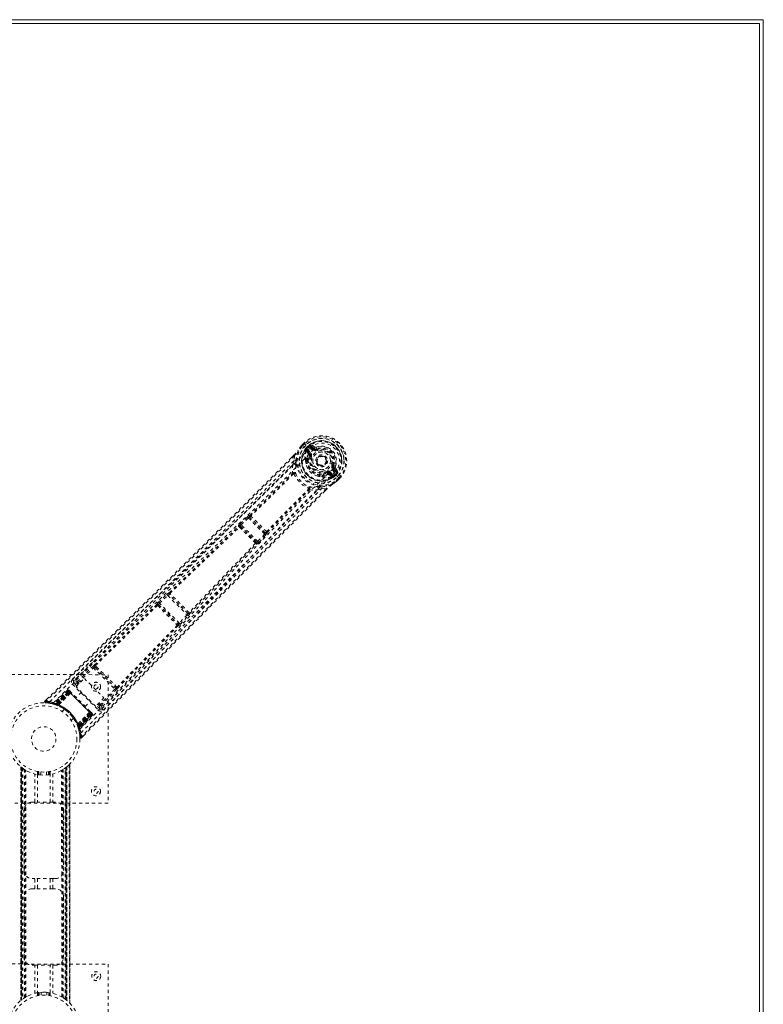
# Model space of a CAD drawing. Header units: inches. Extents: x 38.4 to 92.2, y 29.2 to 82.9.
# Tile 5 of 5: x 69.1 to 92.2, y 52.3 to 82.9. Entities that reach past the tile are written whole.
import ezdxf

# ---------------------------------------------------------------- set-up
doc = ezdxf.new("R2010")
doc.units = ezdxf.units.IN
doc.header["$MEASUREMENT"] = 0
doc.linetypes.add('SLD-Dashed', pattern=[0.075, 0.05, -0.025])
doc.linetypes.add('SLD-Solid', pattern=[0])

msp = doc.modelspace()

# ---------------------------------------------------------------- linework, layer by layer
at = {"color": 7, "linetype": 'SLD-Solid', "lineweight": 15}
for p, q in [((38.449, 82.946), (92.185, 82.946)), ((92.067, 82.828), (38.567, 82.828)), ((38.567, 82.828), (92.067, 82.828)), ((92.067, 29.328), (92.067, 82.828)), ((92.067, 82.828), (92.067, 29.328)), ((92.185, 82.946), (92.185, 29.21))]:
    msp.add_line(p, q, dxfattribs=at)
at = {"color": 7, "linetype": 'SLD-Dashed', "lineweight": 0}
for p, q in [((77.826, 69.701), (77.823, 69.698)), ((77.909, 69.784), (77.826, 69.701)), ((77.91, 69.784), (77.827, 69.7)), ((77.929, 69.762), (77.847, 69.68)), ((77.911, 69.781), (77.909, 69.784)), ((77.949, 69.743), (77.911, 69.781)), ((77.965, 69.727), (77.949, 69.743)), ((77.963, 69.565), (77.962, 69.56)), ((77.962, 69.545), (77.962, 69.56)), ((77.962, 69.545), (78.028, 69.449)), ((77.963, 69.625), (77.986, 69.605)), ((77.963, 69.625), (77.964, 69.625)), ((77.964, 69.625), (78.014, 69.676)), ((77.969, 69.723), (77.965, 69.727)), ((78.075, 69.617), (77.969, 69.723)), ((77.985, 69.604), (77.976, 69.587)), ((77.976, 69.587), (77.985, 69.596)), ((77.985, 69.596), (78.039, 69.651)), ((78.035, 69.655), (77.986, 69.605)), ((78.07, 69.449), (77.996, 69.558)), ((77.996, 69.558), (78.087, 69.467)), ((78.017, 69.579), (78.109, 69.488)), ((78.039, 69.651), (78.035, 69.655)), ((78.195, 69.574), (78.112, 69.656)), ((78.134, 69.678), (78.23, 69.61)), ((78.216, 69.595), (78.134, 69.678)), ((78.238, 69.657), (78.138, 69.725)), ((78.23, 69.61), (78.216, 69.595)), ((78.281, 69.653), (78.304, 69.598)), ((78.295, 69.595), (78.304, 69.598)), ((78.304, 69.598), (78.313, 69.576)), ((77.586, 69.4), (77.514, 69.328)), ((77.586, 69.399), (77.515, 69.327)), ((77.555, 69.107), (77.593, 69.229)), ((77.606, 69.378), (77.593, 69.229)), ((77.957, 69.229), (77.962, 69.25)), ((77.976, 69.274), (77.992, 69.29)), ((78.012, 69.277), (77.997, 69.261)), ((78.07, 69.449), (78.087, 69.467)), ((78.08, 69.381), (78.083, 69.394)), ((78.107, 69.37), (78.08, 69.381)), ((78.566, 69.117), (78.554, 69.107)), ((78.572, 69.123), (78.566, 69.117)), ((78.884, 68.886), (78.801, 68.968)), ((78.803, 69.086), (78.825, 69.077)), ((78.825, 69.077), (78.822, 69.068)), ((78.837, 69.004), (78.823, 68.989)), ((78.905, 68.907), (78.823, 68.989)), ((78.837, 69.004), (78.905, 68.907)), ((78.952, 68.911), (78.885, 69.012)), ((78.477, 68.734), (78.457, 68.73)), ((78.489, 68.769), (78.505, 68.785)), ((78.502, 68.749), (78.518, 68.765)), ((78.609, 68.853), (78.597, 68.88)), ((78.622, 68.856), (78.609, 68.853)), ((78.676, 68.843), (78.694, 68.86)), ((78.786, 68.769), (78.676, 68.843)), ((78.676, 68.801), (78.773, 68.735)), ((78.694, 68.86), (78.786, 68.769)), ((78.715, 68.882), (78.807, 68.79)), ((78.773, 68.735), (78.773, 68.735)), ((78.773, 68.735), (78.773, 68.735)), ((78.788, 68.735), (78.773, 68.735)), ((78.788, 68.735), (78.793, 68.736)), ((78.815, 68.749), (78.824, 68.758)), ((78.832, 68.758), (78.815, 68.749)), ((78.824, 68.758), (78.879, 68.812)), ((78.832, 68.759), (78.883, 68.809)), ((78.832, 68.759), (78.852, 68.737)), ((78.844, 68.849), (78.844, 68.849)), ((78.95, 68.742), (78.844, 68.849)), ((78.904, 68.788), (78.852, 68.737)), ((78.852, 68.737), (78.852, 68.737)), ((78.879, 68.812), (78.883, 68.809)), ((78.904, 68.788), (78.904, 68.788)), ((78.908, 68.621), (78.99, 68.702)), ((78.926, 68.597), (78.929, 68.599)), ((78.928, 68.6), (79.011, 68.683)), ((79.012, 68.682), (78.929, 68.599)), ((78.954, 68.738), (78.95, 68.742)), ((78.971, 68.722), (78.954, 68.738)), ((79.009, 68.685), (78.971, 68.722)), ((79.012, 68.682), (79.009, 68.685)), ((78.457, 68.365), (78.335, 68.328)), ((78.457, 68.365), (78.606, 68.379)), ((78.564, 68.297), (78.627, 68.359)), ((78.628, 68.359), (78.565, 68.296)), ((75.921, 67.273), (76.148, 67.483)), ((75.952, 67.24), (76.178, 67.45)), ((76.148, 67.483), (76.174, 67.505)), ((76.178, 67.45), (76.679, 66.95)), ((76.223, 67.469), (76.224, 67.469)), ((76.698, 66.994), (76.223, 67.469)), ((76.226, 67.533), (76.225, 67.533)), ((75.871, 67.19), (75.865, 67.202)), ((75.933, 67.189), (75.927, 67.201)), ((75.927, 67.201), (76.431, 66.698)), ((76.47, 66.723), (75.952, 67.24)), ((76.679, 66.95), (76.47, 66.723)), ((76.502, 66.693), (76.712, 66.92)), ((76.698, 66.995), (76.698, 66.994)), ((76.712, 66.92), (76.734, 66.945)), ((76.763, 66.996), (76.762, 66.997)), ((76.431, 66.698), (76.419, 66.704)), ((76.42, 66.642), (76.432, 66.636)), ((73.383, 64.83), (73.64, 65.072)), ((73.413, 64.798), (73.67, 65.039)), ((73.67, 65.039), (74.271, 64.439)), ((73.711, 65.062), (73.712, 65.062)), ((74.293, 64.481), (73.711, 65.062)), ((73.713, 65.126), (73.713, 65.126)), ((73.324, 64.762), (73.327, 64.756)), ((73.389, 64.755), (73.387, 64.761)), ((73.387, 64.761), (73.992, 64.156)), ((74.029, 64.182), (73.413, 64.798)), ((74.271, 64.439), (74.029, 64.182)), ((74.062, 64.152), (74.304, 64.409)), ((74.293, 64.481), (74.293, 64.481)), ((74.358, 64.482), (74.357, 64.482)), ((73.992, 64.156), (73.987, 64.158)), ((73.987, 64.096), (73.993, 64.093)), ((71.333, 62.961), (70.753, 62.39)), ((70.856, 62.363), (71.327, 62.826)), ((70.887, 62.332), (71.358, 62.793)), ((71.358, 62.793), (72.027, 62.126)), ((71.396, 62.818), (71.43, 62.785)), ((71.456, 62.825), (71.421, 62.859)), ((71.43, 62.785), (72.018, 62.197)), ((67.818, 62.583), (71.818, 62.578)), ((70.819, 62.203), (71.078, 62.462)), ((71.078, 62.462), (71.687, 61.854)), ((71.818, 62.578), (71.813, 58.578)), ((70.707, 62.282), (71.516, 61.474)), ((70.75, 62.388), (70.74, 62.374)), ((70.752, 62.39), (70.745, 62.383)), ((70.845, 62.229), (70.75, 62.324)), ((70.753, 62.391), (70.752, 62.39)), ((71.428, 61.595), (70.819, 62.203)), ((70.885, 62.27), (70.855, 62.3)), ((70.917, 62.302), (70.887, 62.332)), ((72.018, 62.197), (72.052, 62.163)), ((72.092, 62.188), (72.058, 62.223)), ((70.557, 62.096), (70.114, 61.682)), ((70.566, 62.086), (70.129, 61.678)), ((70.583, 62.074), (70.148, 61.67)), ((70.579, 62.073), (70.15, 61.672)), ((70.584, 62.068), (70.19, 61.674)), ((70.196, 61.672), (70.588, 62.065)), ((70.204, 61.669), (70.594, 62.059)), ((70.597, 62.056), (70.209, 61.668)), ((70.223, 61.649), (70.626, 62.026)), ((70.607, 62.045), (70.224, 61.662)), ((70.627, 62.025), (70.224, 61.649)), ((70.227, 61.661), (70.609, 62.043)), ((70.275, 61.638), (70.649, 62.006)), ((70.649, 62.004), (70.277, 61.638)), ((70.566, 62.086), (70.557, 62.096)), ((70.626, 62.026), (70.579, 62.073)), ((70.588, 62.065), (71.299, 61.354)), ((70.599, 62.094), (70.596, 62.097)), ((71.29, 61.363), (70.597, 62.056)), ((70.6, 62.093), (70.6, 62.093)), ((70.605, 62.088), (70.603, 62.087)), ((70.609, 62.085), (70.605, 62.088)), ((70.609, 62.043), (70.607, 62.045)), ((70.609, 62.043), (71.277, 61.376)), ((70.618, 62.076), (70.615, 62.079)), ((70.668, 62.025), (70.621, 62.073)), ((70.626, 62.026), (70.627, 62.025)), ((70.649, 62.004), (70.649, 62.006)), ((70.99, 62.032), (70.826, 61.868)), ((71.687, 61.854), (71.428, 61.595)), ((72.027, 62.126), (71.565, 61.654)), ((71.597, 61.622), (72.059, 62.094)), ((71.625, 61.519), (72.195, 62.1)), ((69.912, 61.818), (69.851, 61.758)), ((69.851, 61.758), (69.872, 61.736)), ((69.871, 61.706), (70, 61.692)), ((70.011, 61.69), (70.08, 61.674)), ((70.086, 61.675), (70.101, 61.671)), ((70.114, 61.682), (70.129, 61.678)), ((70.121, 61.665), (70.193, 61.643)), ((70.15, 61.672), (70.223, 61.649)), ((70.16, 61.671), (70.162, 61.667)), ((70.181, 61.647), (70.172, 61.65)), ((70.181, 61.647), (70.19, 61.674)), ((70.186, 61.645), (70.181, 61.647)), ((70.186, 61.645), (70.196, 61.672)), ((70.213, 61.635), (70.186, 61.645)), ((70.19, 61.674), (70.196, 61.672)), ((70.193, 61.643), (70.194, 61.642)), ((70.195, 61.642), (70.204, 61.669)), ((70.195, 61.642), (70.199, 61.64)), ((70.199, 61.64), (70.209, 61.668)), ((70.213, 61.635), (70.224, 61.662)), ((70.217, 61.634), (70.227, 61.661)), ((70.224, 61.649), (70.223, 61.649)), ((70.258, 61.617), (70.261, 61.616)), ((70.275, 61.638), (70.277, 61.638)), ((71.102, 61.592), (71.266, 61.757)), ((71.558, 61.516), (71.454, 61.621)), ((71.494, 61.661), (71.534, 61.622)), ((71.526, 61.693), (71.565, 61.654)), ((71.597, 61.622), (71.565, 61.654)), ((70.456, 61.505), (70.388, 61.436)), ((70.872, 61.043), (71.238, 61.415)), ((71.24, 61.415), (70.873, 61.041)), ((70.883, 60.99), (71.259, 61.394)), ((71.26, 61.393), (70.884, 60.989)), ((71.277, 61.376), (70.895, 60.994)), ((70.897, 60.99), (71.28, 61.373)), ((70.902, 60.975), (71.29, 61.363)), ((71.293, 61.36), (70.904, 60.971)), ((70.904, 60.914), (71.308, 61.35)), ((71.299, 61.354), (70.907, 60.962)), ((71.307, 61.346), (70.907, 60.916)), ((70.909, 60.956), (71.302, 61.351)), ((71.32, 61.333), (70.913, 60.895)), ((71.33, 61.323), (70.917, 60.88)), ((71.24, 61.415), (71.238, 61.415)), ((71.259, 61.394), (71.26, 61.393)), ((71.307, 61.387), (71.26, 61.434)), ((71.307, 61.346), (71.26, 61.393)), ((71.28, 61.373), (71.277, 61.376)), ((71.313, 61.381), (71.31, 61.384)), ((71.32, 61.374), (71.313, 61.381)), ((71.322, 61.372), (71.319, 61.375)), ((71.33, 61.323), (71.32, 61.333)), ((71.331, 61.362), (71.329, 61.365)), ((71.516, 61.474), (71.558, 61.516)), ((71.608, 61.507), (71.622, 61.517)), ((71.617, 61.512), (71.624, 61.518)), ((71.624, 61.518), (71.625, 61.52)), ((70.671, 61.154), (70.739, 61.222)), ((70.851, 61.027), (70.852, 61.024)), ((70.895, 60.994), (70.868, 60.983)), ((70.87, 60.98), (70.868, 60.983)), ((70.897, 60.99), (70.87, 60.98)), ((70.872, 61.043), (70.873, 61.041)), ((70.902, 60.975), (70.875, 60.965)), ((70.875, 60.965), (70.877, 60.961)), ((70.904, 60.971), (70.877, 60.961)), ((70.877, 60.96), (70.877, 60.959)), ((70.877, 60.959), (70.9, 60.887)), ((70.907, 60.962), (70.88, 60.952)), ((70.881, 60.947), (70.88, 60.952)), ((70.909, 60.956), (70.881, 60.947)), ((70.884, 60.989), (70.883, 60.99)), ((70.884, 60.989), (70.907, 60.916)), ((70.907, 60.962), (70.909, 60.956)), ((70.906, 60.867), (70.909, 60.852)), ((70.913, 60.895), (70.917, 60.88)), ((70.993, 60.618), (71.052, 60.678)), ((69.104, 52.449), (69.101, 59.711)), ((69.101, 59.711), (69.104, 52.449)), ((69.105, 59.708), (69.108, 52.452)), ((70.528, 52.454), (70.525, 59.707)), ((70.531, 59.712), (70.526, 59.708)), ((70.529, 52.453), (70.526, 59.708)), ((70.531, 59.712), (70.534, 52.449)), ((70.534, 52.449), (70.531, 59.712)), ((70.609, 59.783), (70.612, 52.379)), ((70.624, 52.365), (70.621, 59.796)), ((70.621, 59.795), (70.624, 52.367)), ((70.624, 52.367), (70.621, 59.794)), ((69.145, 59.677), (69.109, 59.704)), ((69.112, 52.456), (69.109, 59.704)), ((69.109, 59.704), (69.112, 52.456)), ((69.115, 59.7), (69.118, 52.46)), ((69.127, 52.467), (69.124, 59.693)), ((69.128, 52.468), (69.125, 59.692)), ((69.127, 59.69), (69.13, 52.47)), ((69.129, 59.689), (69.132, 52.471)), ((69.16, 59.666), (69.163, 52.494)), ((69.217, 59.627), (69.213, 59.63)), ((69.22, 52.533), (69.217, 59.627)), ((69.246, 52.548), (69.243, 59.612)), ((69.263, 52.559), (69.26, 59.602)), ((69.535, 58.615), (69.534, 59.491)), ((69.616, 59.569), (69.616, 59.473)), ((69.618, 59.473), (69.619, 58.615)), ((69.636, 59.47), (69.636, 59.566)), ((69.666, 59.561), (69.666, 59.465)), ((69.666, 59.465), (69.666, 59.561)), ((69.729, 59.459), (69.728, 59.554)), ((69.903, 59.554), (69.903, 59.459)), ((69.966, 59.465), (69.966, 59.561)), ((69.966, 59.561), (69.966, 59.465)), ((69.996, 59.566), (69.996, 59.47)), ((70.014, 58.615), (70.013, 59.473)), ((70.016, 59.473), (70.016, 59.57)), ((70.097, 59.491), (70.097, 58.615)), ((70.374, 52.559), (70.371, 59.602)), ((70.392, 52.549), (70.389, 59.612)), ((70.417, 52.533), (70.414, 59.628)), ((70.483, 52.489), (70.48, 59.672)), ((70.505, 52.472), (70.502, 59.689)), ((70.507, 52.47), (70.504, 59.691)), ((70.506, 59.692), (70.509, 52.469)), ((70.51, 59.696), (70.513, 52.466)), ((70.522, 59.705), (70.525, 52.456)), ((70.525, 52.456), (70.522, 59.705)), ((71.813, 58.578), (67.813, 58.583)), ((69.451, 58.615), (69.535, 58.615)), ((70.097, 58.615), (70.181, 58.615)), ((69.202, 56.49), (69.201, 58.365)), ((70.431, 58.366), (70.432, 56.491)), ((69.536, 56.24), (69.452, 56.24)), ((69.536, 55.92), (69.536, 56.24)), ((69.62, 56.24), (69.62, 55.92)), ((70.015, 55.92), (70.015, 56.24)), ((70.099, 56.24), (70.099, 55.92)), ((70.182, 56.24), (70.099, 56.24)), ((69.452, 55.92), (69.536, 55.92)), ((70.099, 55.92), (70.182, 55.92)), ((69.203, 53.795), (69.202, 55.67)), ((70.432, 55.671), (70.433, 53.796)), ((67.822, 53.583), (71.822, 53.578)), ((69.537, 53.545), (69.453, 53.545)), ((69.537, 52.669), (69.537, 53.545)), ((69.621, 53.545), (69.621, 52.688)), ((70.016, 52.688), (70.016, 53.545)), ((70.1, 53.545), (70.1, 52.67)), ((70.183, 53.545), (70.1, 53.545)), ((71.822, 53.578), (71.817, 49.578)), ((69.619, 52.688), (69.619, 52.591)), ((69.639, 52.594), (69.639, 52.691)), ((69.669, 52.695), (69.669, 52.599)), ((69.669, 52.599), (69.669, 52.695)), ((69.732, 52.607), (69.732, 52.702)), ((69.906, 52.702), (69.906, 52.607)), ((69.969, 52.599), (69.969, 52.695)), ((69.969, 52.695), (69.969, 52.599)), ((69.999, 52.691), (69.999, 52.595)), ((70.019, 52.591), (70.019, 52.688)), ((69.104, 52.449), (69.108, 52.452)), ((69.311, 52.581), (69.246, 52.548)), ((70.417, 52.533), (70.422, 52.53)), ((70.489, 52.484), (70.525, 52.456)), ((70.529, 52.453), (70.534, 52.449)), ((70.624, 52.367), (70.623, 52.367))]:
    msp.add_line(p, q, dxfattribs=at)
at = {"color": 7, "linetype": 'SLD-Dashed', "lineweight": 0, "flags": 128}
for points in [[(70.001, 61.74), (71.13, 62.862), (72.266, 63.973), (73.409, 65.073), (74.554, 66.166), (75.452, 67.023), (76.341, 67.88), (77.218, 68.744), (78.075, 69.616)], [(70.118, 61.703), (71.243, 62.82), (72.378, 63.927), (73.52, 65.023), (74.664, 66.111), (75.561, 66.964), (76.45, 67.819), (77.325, 68.682), (78.18, 69.555)], [(77.651, 69.227), (77.667, 69.386), (77.72, 69.551)], [(77.823, 69.698), (77.769, 69.627), (77.72, 69.551)], [(77.726, 69.56), (77.722, 69.556), (77.72, 69.551)], [(77.826, 69.701), (77.768, 69.625), (77.726, 69.56)], [(77.823, 69.698), (77.824, 69.697), (77.826, 69.696), (77.828, 69.694), (77.831, 69.692), (77.835, 69.689), (77.839, 69.687), (77.843, 69.683), (77.847, 69.68)], [(77.847, 69.68), (77.843, 69.685), (77.838, 69.689), (77.834, 69.693), (77.831, 69.696), (77.829, 69.699), (77.827, 69.7), (77.826, 69.701), (77.826, 69.701)], [(77.909, 69.784), (77.908, 69.784), (77.909, 69.783), (77.911, 69.781), (77.913, 69.779), (77.916, 69.775), (77.92, 69.771), (77.924, 69.767), (77.929, 69.762)], [(77.985, 69.604), (77.986, 69.605), (77.986, 69.605)], [(77.985, 69.596), (78.002, 69.59), (78.017, 69.579)], [(78.017, 69.579), (78.013, 69.575), (78.009, 69.571), (78.005, 69.568), (78.002, 69.565), (78, 69.562), (77.998, 69.56), (77.996, 69.559), (77.996, 69.558)], [(78.112, 69.656), (78.099, 69.676), (78.094, 69.699)], [(78.134, 69.678), (78.133, 69.677), (78.132, 69.676), (78.13, 69.674), (78.127, 69.671), (78.124, 69.668), (78.12, 69.664), (78.116, 69.66), (78.112, 69.656)], [(78.18, 69.555), (78.239, 69.606), (78.308, 69.643), (78.385, 69.665), (78.466, 69.67), (78.548, 69.659), (78.626, 69.632), (78.699, 69.591), (78.764, 69.537), (78.817, 69.472), (78.859, 69.4), (78.886, 69.321), (78.897, 69.24), (78.892, 69.158), (78.871, 69.081), (78.833, 69.012), (78.782, 68.953)], [(78.195, 69.574), (78.199, 69.578), (78.203, 69.582), (78.206, 69.586), (78.21, 69.589), (78.212, 69.591), (78.214, 69.593), (78.216, 69.595), (78.216, 69.595)], [(78.324, 69.548), (78.322, 69.553), (78.32, 69.559), (78.318, 69.563), (78.316, 69.567), (78.315, 69.571), (78.314, 69.573), (78.313, 69.575), (78.313, 69.576)], [(77.514, 69.328), (75.663, 67.479), (73.731, 65.57), (71.79, 63.662), (69.851, 61.758)], [(77.606, 69.378), (77.032, 68.802), (76.431, 68.202), (75.805, 67.578), (75.235, 67.013), (74.868, 66.649), (74.482, 66.268), (74.079, 65.87), (73.677, 65.475), (73.33, 65.133), (72.868, 64.679), (72.377, 64.197), (71.857, 63.686), (71.374, 63.212), (69.872, 61.736)], [(77.593, 69.229), (77.069, 68.705), (76.523, 68.16), (75.953, 67.594), (75.409, 67.055), (74.858, 66.51), (74.305, 65.965), (73.766, 65.435), (73.249, 64.926), (72.767, 64.453), (72.227, 63.923), (71.721, 63.425), (71.223, 62.937), (70.708, 62.431)], [(77.586, 69.4), (77.586, 69.4), (77.586, 69.4), (77.588, 69.398), (77.59, 69.395), (77.594, 69.391), (77.598, 69.387), (77.602, 69.383), (77.606, 69.378)], [(77.957, 69.229), (77.969, 69.134), (77.986, 69.08)], [(77.992, 69.29), (78.006, 69.348), (78.032, 69.414)], [(78.032, 69.414), (78.034, 69.435), (78.028, 69.449)], [(78.08, 69.381), (78.055, 69.32), (78.042, 69.266)], [(78.109, 69.488), (78.105, 69.484), (78.101, 69.48), (78.097, 69.476), (78.094, 69.473), (78.091, 69.47), (78.089, 69.468), (78.088, 69.467), (78.087, 69.467)], [(78.135, 69.359), (78.129, 69.361), (78.124, 69.363), (78.12, 69.365), (78.115, 69.366), (78.112, 69.368), (78.109, 69.369), (78.108, 69.37), (78.107, 69.37)], [(77.555, 69.107), (75.297, 66.859), (73.025, 64.622), (70.75, 62.388)], [(70.937, 60.884), (72.054, 62.011), (73.159, 63.146), (74.255, 64.289), (75.342, 65.434), (76.194, 66.332), (77.048, 67.221), (77.91, 68.097), (78.782, 68.953)], [(77.555, 69.107), (77.545, 68.979), (77.553, 68.849)], [(77.656, 69.098), (77.656, 69.085), (77.656, 69.076)], [(78.586, 68.908), (78.588, 68.902), (78.59, 68.897), (78.592, 68.892), (78.594, 68.888), (78.595, 68.885), (78.596, 68.882), (78.597, 68.881), (78.597, 68.88)], [(78.775, 69.097), (78.781, 69.095), (78.786, 69.093), (78.791, 69.091), (78.795, 69.089), (78.798, 69.088), (78.801, 69.087), (78.802, 69.086), (78.803, 69.086)], [(78.801, 68.968), (78.806, 68.972), (78.809, 68.976), (78.813, 68.98), (78.816, 68.983), (78.819, 68.985), (78.821, 68.987), (78.822, 68.989), (78.823, 68.989)], [(78.884, 68.886), (78.888, 68.89), (78.892, 68.894), (78.895, 68.897), (78.899, 68.9), (78.901, 68.903), (78.903, 68.905), (78.905, 68.906), (78.905, 68.907)], [(70.975, 60.768), (72.095, 61.897), (73.205, 63.034), (74.305, 64.178), (75.397, 65.324), (76.252, 66.222), (77.109, 67.113), (77.972, 67.99), (78.844, 68.849)], [(76.226, 67.533), (76.892, 68.185), (77.549, 68.841)], [(77.579, 68.821), (76.921, 68.164), (76.255, 67.511)], [(77.594, 68.821), (77.597, 68.831), (77.597, 68.841), (77.594, 68.849), (77.588, 68.855), (77.58, 68.858), (77.572, 68.858), (77.562, 68.855), (77.553, 68.849)], [(77.594, 68.821), (77.586, 68.823), (77.582, 68.823), (77.581, 68.822), (77.579, 68.821)], [(78.307, 68.758), (78.362, 68.741), (78.457, 68.73)], [(78.518, 68.765), (78.575, 68.779), (78.641, 68.805)], [(78.641, 68.805), (78.663, 68.807), (78.676, 68.801)], [(78.715, 68.882), (78.711, 68.878), (78.707, 68.874), (78.704, 68.87), (78.7, 68.867), (78.698, 68.864), (78.696, 68.862), (78.695, 68.861), (78.694, 68.86)], [(78.779, 68.493), (78.846, 68.537), (78.926, 68.597)], [(78.786, 68.769), (78.786, 68.769), (78.787, 68.771), (78.789, 68.773), (78.792, 68.775), (78.795, 68.778), (78.799, 68.782), (78.803, 68.786), (78.807, 68.79)], [(78.929, 68.599), (78.852, 68.541), (78.788, 68.499)], [(78.807, 68.79), (78.818, 68.775), (78.824, 68.758)], [(78.832, 68.759), (78.832, 68.759), (78.832, 68.758)], [(78.883, 68.809), (78.885, 68.806), (78.89, 68.801), (78.896, 68.795), (78.904, 68.788)], [(78.927, 68.868), (78.903, 68.872), (78.884, 68.886)], [(78.929, 68.599), (78.929, 68.599), (78.928, 68.6), (78.926, 68.602), (78.924, 68.604), (78.92, 68.608), (78.917, 68.612), (78.912, 68.616), (78.908, 68.621)], [(78.926, 68.597), (78.925, 68.597), (78.924, 68.599), (78.922, 68.601), (78.92, 68.604), (78.917, 68.608), (78.914, 68.612), (78.911, 68.616), (78.908, 68.621)], [(78.99, 68.702), (78.994, 68.698), (78.999, 68.693), (79.003, 68.69), (79.006, 68.686), (79.009, 68.684), (79.011, 68.682), (79.012, 68.682), (79.012, 68.682)], [(78.606, 68.379), (78.084, 67.858), (77.532, 67.305), (76.952, 66.722), (76.343, 66.107), (75.783, 65.54), (75.201, 64.949), (75.067, 64.813), (74.932, 64.676), (74.796, 64.538), (74.703, 64.443), (74.612, 64.35), (74.517, 64.254), (74.418, 64.153), (74.1, 63.829), (73.747, 63.469), (73.358, 63.072), (73.112, 62.821), (72.851, 62.556), (72.569, 62.268), (72.306, 62), (71.963, 61.649), (71.658, 61.338), (71.391, 61.066), (71.162, 60.833), (70.971, 60.639)], [(78.565, 68.296), (76.709, 66.435), (74.8, 64.5), (72.896, 62.559), (70.993, 60.617)], [(71.622, 61.517), (73.854, 63.794), (76.089, 66.067), (78.335, 68.328)], [(71.665, 61.474), (71.928, 61.743), (72.229, 62.049), (72.557, 62.385), (72.855, 62.688), (73.011, 62.847), (73.166, 63.006), (73.322, 63.165), (73.499, 63.346), (73.677, 63.528), (73.851, 63.704), (74.203, 64.064), (74.531, 64.398), (74.833, 64.706), (75.13, 65.008), (75.473, 65.357), (76.063, 65.956), (76.66, 66.559), (77.277, 67.182), (77.88, 67.788), (78.457, 68.365)], [(76.74, 67.026), (77.392, 67.693), (78.049, 68.351)], [(76.762, 66.997), (77.413, 67.664), (78.069, 68.321)], [(78.077, 68.326), (78.083, 68.335), (78.086, 68.344), (78.086, 68.353), (78.083, 68.36), (78.077, 68.366), (78.069, 68.369), (78.059, 68.369), (78.049, 68.366)], [(78.049, 68.351), (78.05, 68.353), (78.051, 68.355), (78.051, 68.359), (78.049, 68.366)], [(78.077, 68.326), (78.207, 68.318), (78.335, 68.328)], [(78.304, 68.428), (78.312, 68.429), (78.326, 68.429)], [(78.455, 68.424), (78.614, 68.44), (78.779, 68.493)], [(78.606, 68.379), (78.611, 68.375), (78.615, 68.371), (78.619, 68.367), (78.623, 68.363), (78.626, 68.361), (78.627, 68.359), (78.628, 68.359), (78.628, 68.359)], [(78.779, 68.493), (78.784, 68.496), (78.788, 68.499)], [(76.148, 67.483), (76.152, 67.479), (76.159, 67.472), (76.168, 67.461), (76.178, 67.45)], [(76.178, 67.45), (76.185, 67.456), (76.192, 67.461), (76.205, 67.468), (76.216, 67.471), (76.22, 67.47), (76.222, 67.47), (76.223, 67.469)], [(73.713, 65.126), (74.795, 66.159), (75.871, 67.19)], [(73.739, 65.104), (74.822, 66.137), (75.9, 67.168)], [(75.921, 67.273), (75.923, 67.271), (75.925, 67.269), (75.928, 67.266), (75.932, 67.262), (75.936, 67.257), (75.941, 67.252), (75.946, 67.246), (75.952, 67.24)], [(75.927, 67.201), (75.926, 67.208), (75.931, 67.217), (75.94, 67.229), (75.945, 67.235), (75.952, 67.24)], [(76.679, 66.95), (76.685, 66.944), (76.691, 66.939), (76.696, 66.934), (76.701, 66.93), (76.705, 66.926), (76.708, 66.923), (76.711, 66.921), (76.712, 66.92)], [(76.398, 66.671), (75.367, 65.592), (74.335, 64.508)], [(74.357, 64.482), (75.389, 65.565), (76.42, 66.642)], [(76.47, 66.723), (76.464, 66.716), (76.458, 66.711), (76.447, 66.702), (76.437, 66.697), (76.431, 66.698)], [(76.47, 66.723), (76.476, 66.717), (76.481, 66.712), (76.486, 66.707), (76.491, 66.703), (76.495, 66.699), (76.499, 66.696), (76.501, 66.694), (76.502, 66.693)], [(73.64, 65.072), (73.665, 65.094), (73.666, 65.096)], [(73.64, 65.072), (73.641, 65.071), (73.643, 65.069), (73.646, 65.065), (73.65, 65.061), (73.654, 65.056), (73.659, 65.051), (73.665, 65.045), (73.67, 65.039)], [(73.702, 65.109), (73.703, 65.111), (73.713, 65.126)], [(71.396, 62.881), (72.359, 63.822), (73.327, 64.756)], [(71.421, 62.859), (72.384, 63.8), (73.352, 64.733)], [(73.383, 64.83), (73.384, 64.829), (73.386, 64.827), (73.389, 64.824), (73.393, 64.819), (73.397, 64.815), (73.402, 64.809), (73.408, 64.804), (73.413, 64.798)], [(74.271, 64.439), (74.277, 64.434), (74.283, 64.429), (74.288, 64.423), (74.293, 64.419), (74.297, 64.415), (74.3, 64.412), (74.302, 64.41), (74.304, 64.409)], [(74.304, 64.409), (74.326, 64.434), (74.327, 64.435)], [(73.965, 64.121), (73.032, 63.152), (72.092, 62.188)], [(72.115, 62.164), (73.055, 63.127), (73.987, 64.096)], [(74.029, 64.182), (74.035, 64.177), (74.041, 64.171), (74.046, 64.166), (74.051, 64.162), (74.055, 64.158), (74.058, 64.155), (74.061, 64.153), (74.062, 64.152)], [(71.327, 62.826), (71.33, 62.822), (71.338, 62.815), (71.348, 62.805), (71.358, 62.793)], [(71.396, 62.818), (71.387, 62.833), (71.384, 62.846)], [(71.43, 62.785), (71.574, 62.64), (71.72, 62.495), (71.87, 62.345), (72.018, 62.197)], [(71.456, 62.825), (71.605, 62.676), (71.757, 62.524), (71.909, 62.372), (72.058, 62.223)], [(70.75, 62.324), (70.746, 62.321), (70.737, 62.311), (70.723, 62.298), (70.707, 62.282)], [(70.75, 62.324), (70.786, 62.328), (70.855, 62.3)], [(70.856, 62.363), (70.787, 62.392), (70.754, 62.389)], [(70.855, 62.3), (70.856, 62.301), (70.858, 62.302), (70.861, 62.305), (70.865, 62.309), (70.87, 62.314), (70.875, 62.32), (70.881, 62.325), (70.887, 62.332)], [(70.856, 62.363), (70.859, 62.36), (70.866, 62.353), (70.876, 62.343), (70.887, 62.332)], [(70.557, 62.096), (70.559, 62.094), (70.565, 62.088), (70.574, 62.079), (70.584, 62.068)], [(70.594, 62.059), (70.584, 62.069), (70.575, 62.078), (70.569, 62.084), (70.566, 62.086)], [(70.579, 62.073), (70.579, 62.073), (70.581, 62.072), (70.583, 62.069), (70.587, 62.066), (70.591, 62.061), (70.596, 62.057), (70.601, 62.051), (70.607, 62.045)], [(70.615, 62.079), (70.612, 62.081), (70.61, 62.083), (70.608, 62.085), (70.608, 62.085)], [(70.613, 62.078), (70.611, 62.081), (70.61, 62.083), (70.609, 62.084), (70.609, 62.084)], [(70.648, 62.031), (70.637, 62.03), (70.627, 62.025)], [(70.649, 62.006), (70.648, 62.026), (70.648, 62.031)], [(71.238, 61.415), (71.092, 61.561), (70.943, 61.709), (70.795, 61.858), (70.649, 62.004)], [(71.258, 61.436), (71.112, 61.582), (70.964, 61.73), (70.815, 61.878), (70.669, 62.024)], [(72.027, 62.126), (72.038, 62.115), (72.048, 62.105), (72.056, 62.097), (72.059, 62.094)], [(69.854, 61.756), (69.849, 61.749), (69.846, 61.741), (69.845, 61.733), (69.846, 61.725), (69.849, 61.718), (69.854, 61.712), (69.861, 61.709), (69.868, 61.707)], [(71.534, 61.622), (71.534, 61.623), (71.536, 61.625), (71.539, 61.628), (71.543, 61.632), (71.548, 61.636), (71.554, 61.642), (71.559, 61.648), (71.565, 61.654)], [(71.534, 61.622), (71.562, 61.553), (71.558, 61.516)], [(71.622, 61.517), (71.626, 61.553), (71.597, 61.622)], [(71.24, 61.415), (71.26, 61.414), (71.265, 61.414)], [(71.259, 61.394), (71.264, 61.403), (71.265, 61.414)], [(71.28, 61.373), (71.285, 61.368), (71.291, 61.362), (71.296, 61.357), (71.3, 61.353), (71.303, 61.35), (71.306, 61.347), (71.307, 61.346), (71.307, 61.346)], [(71.32, 61.333), (71.318, 61.335), (71.312, 61.341), (71.303, 61.35), (71.293, 61.36)], [(71.302, 61.351), (71.313, 61.34), (71.322, 61.331), (71.328, 61.325), (71.33, 61.323)], [(71.307, 61.386), (71.306, 61.388), (71.306, 61.388)], [(71.307, 61.345), (71.311, 61.351), (71.312, 61.353)], [(71.318, 61.376), (71.318, 61.376), (71.317, 61.376), (71.315, 61.378), (71.312, 61.38)], [(71.328, 61.366), (71.328, 61.366), (71.327, 61.367), (71.325, 61.368), (71.321, 61.37)], [(70.895, 60.905), (70.893, 60.912), (70.881, 60.947)], [(70.903, 60.91), (70.906, 60.915), (70.907, 60.916)], [(70.909, 60.863), (70.912, 60.876), (70.919, 60.888)], [(70.912, 60.876), (70.916, 60.881), (70.917, 60.881)], [(70.971, 60.638), (70.96, 60.638), (70.95, 60.637), (70.944, 60.637), (70.941, 60.637)], [(70.944, 60.637), (70.947, 60.63), (70.951, 60.622), (70.956, 60.616), (70.963, 60.611), (70.97, 60.609), (70.977, 60.609), (70.984, 60.611), (70.991, 60.616)], [(70.993, 60.617), (70.993, 60.618), (70.991, 60.619), (70.986, 60.623), (70.98, 60.63), (70.976, 60.634), (70.971, 60.638)], [(70.526, 59.708), (70.52, 59.703), (70.51, 59.696)], [(69.636, 59.47), (69.617, 59.473), (69.618, 59.473)], [(69.622, 59.472), (69.62, 59.472), (69.618, 59.473)], [(70.013, 59.473), (70.002, 59.471), (69.977, 59.467)], [(70.013, 59.57), (70.011, 59.569), (69.996, 59.566)], [(70.013, 59.473), (70.011, 59.473), (69.996, 59.47)], [(70.097, 58.615), (70.079, 58.615), (70.046, 58.615), (70.001, 58.615), (69.945, 58.615), (69.883, 58.615), (69.816, 58.615), (69.75, 58.615), (69.687, 58.615), (69.631, 58.615), (69.586, 58.615), (69.553, 58.615), (69.535, 58.615)], [(70.099, 56.24), (70.08, 56.24), (70.048, 56.24), (70.002, 56.24), (69.946, 56.24), (69.884, 56.24), (69.817, 56.24), (69.751, 56.24), (69.688, 56.24), (69.632, 56.24), (69.587, 56.24), (69.554, 56.24), (69.536, 56.24)], [(70.099, 55.92), (70.08, 55.92), (70.048, 55.92), (70.002, 55.92), (69.947, 55.92), (69.884, 55.92), (69.817, 55.92), (69.751, 55.92), (69.688, 55.92), (69.632, 55.92), (69.587, 55.92), (69.554, 55.92), (69.536, 55.92)], [(69.537, 53.545), (69.555, 53.545), (69.588, 53.545), (69.633, 53.545), (69.689, 53.545), (69.752, 53.545), (69.818, 53.545), (69.885, 53.545), (69.948, 53.545), (70.003, 53.545), (70.049, 53.545), (70.081, 53.545), (70.1, 53.545)], [(69.886, 52.703), (69.717, 52.701), (69.598, 52.681)], [(69.621, 52.688), (69.632, 52.69), (69.658, 52.694)], [(70.013, 52.689), (70.015, 52.688), (70.016, 52.688)], [(70.513, 52.466), (70.524, 52.457), (70.53, 52.453)]]:
    msp.add_lwpolyline(points, dxfattribs=at)
at = {"color": 7, "linetype": 'SLD-Dashed', "lineweight": 0}
for centre, radius in [((78.455, 69.228), 0.7), ((78.455, 69.228), 0.69), ((78.455, 69.228), 0.623), ((78.455, 69.228), 0.32), ((78.455, 69.228), 0.275), ((78.455, 69.228), 0.187), ((78.455, 69.228), 0.157), ((78.455, 69.228), 0.142), ((78.455, 69.228), 0.14), ((78.455, 69.228), 0.138), ((71.442, 62.203), 0.14), ((71.442, 62.203), 0.0625), ((69.815, 60.58), 1.125), ((69.815, 60.58), 1.03), ((69.815, 60.58), 0.38), ((71.438, 58.953), 0.14), ((71.442, 58.953), 0.0625), ((71.446, 53.203), 0.14), ((71.442, 53.203), 0.0625), ((69.819, 51.58), 1.125), ((69.819, 51.58), 1.03)]:
    msp.add_circle(centre, radius, dxfattribs=at)
for centre, radius, start, end in [((78.455, 69.228), 0.78, 315.0255, 134.5107), ((78.455, 69.228), 0.78, 315.5543, 134.4966), ((78.455, 69.228), 0.75, 315.4817, 134.5692), ((78.455, 69.228), 0.629, 315.5699, 134.4811), ((78.455, 69.228), 0.599, 315.5698, 134.4812), ((76.756, 70.269), 1.202, 313.6818, 323.8398), ((74.592, 71.486), 3.678, 325.0369, 328.2627), ((78.455, 69.228), 0.787, 143.3493, 306.7016), ((78.455, 69.228), 0.758, 143.3493, 306.7016), ((78.455, 69.228), 0.632, 141.0896, 308.9613), ((77.847, 69.68), 0.03, 135.2432, 140.2993), ((78.455, 69.228), 0.602, 141.2952, 308.7558), ((78.429, 69.388), 0.497, 159.8401, 198.6554), ((78.386, 69.432), 0.439, 165.0942, 201.112), ((78.041, 69.533), 0.0843, 140.4279, 157.6446), ((77.974, 69.537), 0.0305, 44.0643, 111.1963), ((78.658, 70.288), 0.888, 223.5246, 225.4376), ((78.455, 69.228), 0.593, 127.4164, 134.4731), ((78.464, 69.237), 0.543, 314.3915, 135.6595), ((78.008, 69.384), 0.242, 44.7615, 73.8499), ((78.219, 69.535), 0.206, 113.368, 127.3654), ((78.154, 69.699), 0.0299, 122.9168, 226.9782), ((78.279, 69.658), 0.119, 225.0258, 292.2512), ((78.279, 69.658), 0.089, 225.0255, 292.2515), ((78.252, 69.63), 0.0301, 117.3733, 223.6028), ((78.277, 69.664), 0.0715, 229.8081, 284.7834), ((78.264, 69.695), 0.0455, 236.3774, 292.4981), ((78.455, 69.228), 0.459, 337.7994, 112.2515), ((78.455, 69.228), 0.4, 337.7994, 112.2515), ((78.455, 69.228), 0.376, 337.7994, 112.2515), ((78.455, 69.228), 0.346, 337.7994, 112.2516), ((77.603, 68.586), 0.643, 85.7641, 90.9392), ((79.855, 69.25), 2.204, 180.5943, 183.9672), ((77.982, 69.197), 0.0404, 82.2543, 127.7119), ((78.005, 69.24), 0.0444, 130.0371, 167.7195), ((77.96, 69.226), 0.0506, 43.2801, 70.7017), ((78.02, 69.239), 0.0326, 136.6697, 182.852), ((78.481, 69.254), 0.494, 181.9978, 268.0532), ((78.011, 69.267), 0.0305, 358.959, 129.3957), ((77.975, 69.243), 0.0505, 43.2914, 70.7817), ((78.463, 69.236), 0.453, 174.7738, 275.2763), ((78.015, 69.24), 0.0371, 44.3009, 94.8587), ((78.049, 69.427), 0.0299, 46.0733, 134.0303), ((78.05, 69.388), 0.031, 346.617, 125.0786), ((78.451, 69.223), 0.411, 174.037, 276.014), ((78.028, 69.41), 0.0567, 343.2562, 43.0028), ((78.455, 69.228), 0.376, 157.7994, 292.2515), ((78.024, 69.404), 0.089, 337.7994, 45.0255), ((78.024, 69.404), 0.119, 337.7994, 45.0256), ((78.455, 69.228), 0.346, 157.7994, 292.2515), ((78.455, 69.228), 0.275, 0.0255, 180.0254), ((78.455, 69.228), 0.275, 180.0255, 0.0254), ((77.596, 69.063), 0.0608, 13.0561, 132.6442), ((78.53, 68.923), 0.887, 170.0544, 185.8952), ((78.442, 69.215), 0.476, 196.4979, 253.5522), ((78.455, 69.228), 0.157, 200.1797, 245.0851), ((78.631, 68.797), 0.119, 45.0253, 112.2513), ((78.886, 69.052), 0.119, 157.7998, 225.0252), ((78.605, 68.777), 0.249, 16.7296, 44.8879), ((78.886, 69.052), 0.089, 157.7994, 225.0255), ((78.892, 69.05), 0.0714, 165.3403, 220.2736), ((79.382, 70.363), 1.401, 246.5863, 249.0122), ((78.858, 69.025), 0.0301, 226.4785, 332.6474), ((78.922, 69.037), 0.0455, 157.5546, 213.6724), ((78.927, 68.927), 0.0299, 223.0732, 327.1335), ((78.763, 68.993), 0.206, 322.6862, 336.6824), ((77.539, 68.852), 0.0143, 311.6698, 347.4766), ((77.52, 68.767), 0.0795, 42.5157, 68.9747), ((77.594, 68.803), 0.0608, 28.482, 131.3578), ((77.635, 68.754), 0.0786, 81.2861, 121.6999), ((78.465, 69.238), 0.965, 205.5518, 244.5002), ((78.413, 69.186), 0.844, 204.7983, 245.2528), ((78.425, 68.755), 0.0404, 322.3273, 7.8068), ((78.615, 69.195), 0.491, 251.1526, 290.5383), ((78.466, 68.793), 0.0326, 267.1893, 313.3895), ((78.468, 68.778), 0.0444, 282.4228, 320.0212), ((78.454, 68.732), 0.0506, 19.3514, 46.7702), ((78.406, 69.271), 0.465, 280.8615, 295.8217), ((78.494, 68.784), 0.0305, 320.6574, 91.0906), ((78.468, 68.788), 0.0371, 355.1913, 45.7526), ((78.66, 69.159), 0.44, 248.96, 284.9276), ((78.47, 68.748), 0.0504, 19.2432, 46.784), ((78.631, 68.797), 0.089, 45.0255, 112.2515), ((78.616, 68.822), 0.031, 325.1926, 103.2214), ((78.638, 68.802), 0.0565, 46.9845, 106.589), ((78.655, 68.822), 0.0299, 316.0218, 43.9766), ((78.764, 68.747), 0.0305, 338.8531, 45.9882), ((78.745, 68.84), 0.115, 294.7168, 307.3112), ((78.455, 69.228), 0.593, 315.5778, 322.6346), ((77.982, 68.407), 0.0786, 328.3487, 8.7663), ((77.995, 68.293), 0.0795, 21.0781, 47.5341), ((78.15, 69.302), 0.888, 264.1562, 279.996), ((78.031, 68.366), 0.0608, 318.6934, 61.5688), ((78.08, 68.312), 0.0143, 102.5793, 138.3804), ((78.291, 68.369), 0.0608, 317.4079, 76.9958), ((78.476, 70.628), 2.205, 266.0844, 269.4562), ((77.814, 68.375), 0.643, 359.1133, 4.2874), ((80.716, 65.367), 3.677, 121.788, 125.0143), ((79.498, 67.53), 1.202, 126.2126, 136.3678), ((76.243, 67.442), 0.0933, 100.8922, 137.4908), ((76.256, 67.5), 0.0451, 132.8821, 223.984), ((76.256, 67.5), 0.0451, 132.8756, 223.9791), ((76.307, 67.441), 0.0873, 126.8343, 161.8363), ((52.872, 43.622), 33.376, 44.4506, 45.6003), ((76.188, 67.453), 0.0889, 41.2075, 64.6462), ((53.363, 44.114), 32.733, 44.4246, 45.6262), ((76.018, 67.139), 0.165, 125.6184, 157.3935), ((75.896, 67.169), 0.0451, 45.8898, 132.5364), ((75.902, 67.157), 0.0451, 45.921, 132.4235), ((75.83, 67.108), 0.0919, 41.049, 63.5692), ((75.947, 67.13), 0.0607, 103.3267, 141.2497), ((102.314, 93.108), 37.022, 224.4806, 225.5701), ((99.416, 90.207), 32.883, 224.4273, 225.6236), ((76.639, 66.993), 0.0588, 312.8593, 1.6612), ((76.67, 67.078), 0.0873, 288.2164, 323.2158), ((76.729, 67.028), 0.0451, 226.0724, 317.1756), ((76.73, 67.027), 0.0451, 226.0682, 317.1675), ((76.671, 67.014), 0.0933, 312.5607, 349.1589), ((76.683, 66.96), 0.088, 25.2725, 48.9782), ((76.359, 66.718), 0.0612, 308.9631, 346.5617), ((76.337, 66.601), 0.092, 26.4927, 49.0138), ((76.386, 66.673), 0.0451, 317.6272, 44.1294), ((76.398, 66.667), 0.0451, 317.5145, 44.1614), ((76.368, 66.789), 0.165, 292.658, 324.4323), ((73.752, 65.015), 0.118, 109.6695, 137.0418), ((73.719, 65), 0.0626, 96.5687, 140.5437), ((73.744, 65.093), 0.0451, 133.3989, 224.3931), ((73.743, 65.092), 0.0433, 157.8022, 225.2455), ((73.78, 65.047), 0.0697, 125.9409, 168.0906), ((50.434, 41.182), 33.349, 44.3199, 45.7311), ((73.646, 65.021), 0.125, 41.4692, 57.2622), ((50.315, 41.062), 33.566, 44.3067, 45.7443), ((73.519, 64.655), 0.222, 127.906, 151.385), ((73.355, 64.729), 0.0451, 45.5826, 133.0836), ((73.358, 64.723), 0.0451, 45.6035, 133.0551), ((73.251, 64.643), 0.136, 41.764, 56.1379), ((73.397, 64.699), 0.0567, 98.4084, 142.5466), ((99.195, 89.986), 36.132, 224.339, 225.712), ((73.445, 64.747), 0.0601, 121.9252, 166.4279), ((97.034, 87.823), 33.034, 224.2931, 225.7578), ((74.231, 64.488), 0.0626, 309.5071, 353.4819), ((74.279, 64.549), 0.0697, 281.9604, 324.1092), ((74.325, 64.513), 0.0451, 225.6609, 316.6541), ((74.325, 64.513), 0.0451, 225.6583, 316.6521), ((74.247, 64.521), 0.118, 313.0152, 340.3874), ((74.254, 64.416), 0.123, 32.6834, 48.687), ((73.93, 64.166), 0.057, 307.6374, 351.509), ((73.875, 64.02), 0.136, 33.8892, 48.3073), ((73.954, 64.126), 0.0451, 316.9949, 44.4478), ((73.978, 64.214), 0.0601, 283.6243, 328.1243), ((73.96, 64.124), 0.0451, 316.9674, 44.4677), ((73.887, 64.288), 0.222, 298.6664, 322.1443), ((71.541, 62.631), 0.289, 120.0067, 137.6729), ((71.418, 62.744), 0.0773, 106.6506, 140.4862), ((71.422, 62.853), 0.0384, 132.1065, 190.3867), ((71.233, 62.681), 0.258, 43.4744, 50.7972), ((71.47, 62.801), 0.0757, 130.3756, 166.8623), ((71.494, 62.772), 0.0652, 125.5654, 168.5764), ((70.781, 62.356), 0.105, 134.3898, 225.1082), ((72.762, 64.428), 2.865, 224.1852, 225.385), ((70.781, 62.356), 0.045, 157.0368, 225.0041), ((70.887, 62.331), 0.0451, 134.6432, 224.5992), ((72.005, 62.261), 0.0652, 281.4581, 324.4647), ((71.978, 62.185), 0.0773, 309.5594, 343.4112), ((72.035, 62.236), 0.075, 283.0307, 319.8331), ((72.083, 62.196), 0.0456, 226.9492, 314.0274), ((71.864, 62.308), 0.289, 312.3772, 330.0484), ((71.915, 62), 0.258, 39.2473, 46.5832), ((70.577, 62.074), 0.03, 45.0303, 133.0307), ((70.578, 62.072), 0.0305, 65.7386, 132.6695), ((70.587, 62.064), 0.03, 68.527, 133.0428), ((70.6, 62.051), 0.03, 45.0881, 133.0943), ((70.6, 62.044), 0.0353, 36.836, 125.705), ((70.882, 61.781), 0.409, 131.9583, 136.0163), ((70.586, 62.063), 0.0315, 44.3352, 77.3946), ((71.199, 61.458), 0.852, 133.4461, 135.2458), ((70.901, 61.761), 0.424, 132.0678, 135.9844), ((70.702, 62.155), 0.119, 210.9307, 214.5833), ((70.925, 61.738), 0.443, 132.1915, 135.9407), ((70.928, 61.735), 0.444, 132.2, 135.9414), ((70.647, 62.004), 0.0299, 45.213, 133.2294), ((70.651, 62.005), 0.0266, 45.8233, 96.4767), ((69.872, 61.736), 0.03, 134.4946, 267.1779), ((69.786, 60.554), 1.206, 79.7033, 86.8999), ((69.933, 61.718), 0.0638, 163.6517, 190.8048), ((69.815, 60.58), 1.158, 2.8969, 87.1623), ((69.816, 60.588), 1.12, 79.6628, 87.128), ((70.023, 61.719), 0.03, 135.2837, 259.1042), ((69.64, 60.425), 1.364, 69.4747, 74.6105), ((69.815, 60.58), 1.127, 74.5521, 79.6829), ((70.093, 61.704), 0.03, 256.1034, 313.0414), ((70.109, 61.7), 0.0299, 255.3275, 313.1198), ((69.889, 60.858), 0.84, 73.8215, 75.372), ((70.156, 61.682), 0.0429, 152.0403, 200.8476), ((70.066, 60.844), 0.84, 81.5069, 86.7592), ((69.815, 60.58), 1.128, 15.4988, 74.5521), ((69.793, 60.558), 1.19, 15.9055, 74.1454), ((70.129, 61.694), 0.0299, 254.2764, 313.2218), ((70.072, 60.874), 0.806, 80.5553, 85.9504), ((70.232, 61.777), 0.137, 224.4339, 248.5394), ((70.074, 60.863), 0.813, 79.4111, 84.6571), ((70.241, 61.741), 0.109, 226.2714, 255.5077), ((70.202, 61.671), 0.0297, 250.5529, 313.5494), ((70.204, 61.67), 0.0297, 250.4747, 313.5482), ((69.904, 60.824), 0.868, 68.5832, 70.5086), ((69.816, 60.581), 1.155, 19.2396, 70.8113), ((69.816, 60.581), 1.155, 19.9359, 70.115), ((70.101, 60.927), 0.733, 76.2645, 80.2692), ((69.816, 60.581), 1.155, 20.912, 69.1389), ((70.244, 61.645), 0.031, 295.2472, 346.7151), ((70.243, 61.646), 0.0345, 299.862, 346.0678), ((69.841, 60.606), 1.12, 22.9511, 67.0998), ((71.565, 61.654), 0.0451, 225.4519, 315.383), ((71.239, 61.417), 0.0265, 353.3917, 44.4097), ((71.238, 61.413), 0.0299, 316.8237, 44.8385), ((70.969, 61.694), 0.443, 314.1099, 317.8598), ((70.972, 61.691), 0.443, 314.1099, 317.8597), ((70.996, 61.667), 0.423, 314.0667, 317.9938), ((70.999, 61.664), 0.423, 314.0667, 317.9938), ((71.014, 61.649), 0.41, 314.0347, 318.0791), ((70.721, 61.936), 0.825, 314.7978, 316.6572), ((71.285, 61.366), 0.03, 316.9568, 44.9627), ((71.297, 61.352), 0.0315, 12.9729, 45.7101), ((71.298, 61.353), 0.03, 317.008, 21.5878), ((71.308, 61.344), 0.03, 317.0202, 45.0207), ((71.307, 61.344), 0.0305, 317.3901, 24.3956), ((71.59, 61.548), 0.105, 224.9397, 315.6641), ((71.59, 61.548), 0.045, 225.0468, 293.0142), ((73.663, 63.534), 2.87, 224.6675, 225.8654), ((70.881, 61.009), 0.0345, 103.9834, 150.1881), ((70.88, 61.01), 0.0311, 103.3509, 154.6683), ((69.815, 60.58), 1.128, 15.8069, 20.734), ((70.161, 60.866), 0.732, 9.7811, 13.793), ((70.905, 60.97), 0.0297, 136.5026, 199.5762), ((70.905, 60.969), 0.0297, 136.5052, 199.4988), ((69.792, 60.572), 1.154, 14.9499, 18.9824), ((70.096, 60.839), 0.814, 5.3979, 10.6357), ((70.106, 60.837), 0.808, 4.1094, 9.4867), ((70.081, 60.832), 0.837, 3.2848, 8.5509), ((69.974, 60.624), 0.963, 14.6514, 17.543), ((70.929, 60.896), 0.0299, 136.829, 195.7746), ((70.929, 60.895), 0.03, 151.8953, 196.2707), ((70.917, 60.922), 0.0429, 249.195, 298.017), ((69.815, 60.58), 1.128, 10.368, 15.4988), ((70.935, 60.875), 0.0299, 136.9311, 194.7235), ((69.826, 60.583), 1.116, 13.948, 14.8365), ((70.978, 60.871), 0.0707, 166.4828, 193.9194), ((70.939, 60.859), 0.03, 137.0097, 193.9473), ((70.954, 60.789), 0.03, 190.9528, 314.7613), ((69.822, 60.581), 1.12, 2.9217, 10.3877), ((69.659, 60.404), 1.365, 15.443, 20.5736), ((70.971, 60.638), 0.03, 182.873, 315.5562), ((69.795, 60.552), 1.2, 3.1293, 10.3625), ((69.837, 60.556), 1.092, 307.6419, 315.7862), ((69.82, 60.586), 1.132, 231.1394, 232.4272), ((69.815, 60.58), 1.125, 232.2895, 239.4089), ((69.815, 60.58), 1.124, 237.8893, 240.4504), ((69.815, 60.58), 1.03, 259.9608, 261.6517), ((69.816, 60.583), 1.128, 260.8207, 262.3612), ((69.815, 60.579), 1.029, 278.3982, 280.0913), ((69.815, 60.581), 1.125, 277.688, 279.232), ((69.815, 60.581), 1.125, 299.6016, 302.1604), ((69.451, 58.365), 0.25, 90.0255, 180.0255), ((70.181, 58.365), 0.25, 0.0255, 90.0255), ((69.452, 56.49), 0.25, 180.0255, 270.0255), ((70.182, 56.49), 0.25, 270.0255, 0.0255), ((69.452, 55.67), 0.25, 90.0255, 180.0255), ((70.182, 55.67), 0.25, 0.0255, 90.0255), ((69.453, 53.795), 0.25, 180.0255, 270.0255), ((70.183, 53.795), 0.25, 270.0255, 0.0255), ((69.819, 51.58), 1.125, 120.6433, 127.7601), ((69.82, 51.579), 1.126, 119.6027, 122.1596), ((69.819, 51.58), 1.125, 52.2899, 59.4085), ((69.804, 51.561), 1.15, 51.1491, 52.4175), ((69.824, 51.585), 1.119, 44.3309, 45.2079)]:
    msp.add_arc(centre, radius, start, end, dxfattribs=at)

doc.saveas('drawing.dxf')
